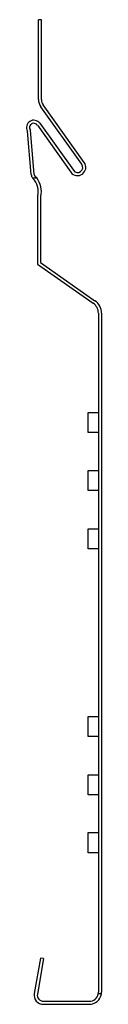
# Model space of a CAD drawing. Header units: inches. Extents: x 7.55 to 8.03, y 2.54 to 8.91.
import ezdxf

# ---------------------------------------------------------------- set-up
doc = ezdxf.new("R2010")
doc.units = ezdxf.units.IN
doc.header["$MEASUREMENT"] = 0

msp = doc.modelspace()

# ---------------------------------------------------------------- linework, layer by layer
at = {"color": 7, "linetype": 'Continuous', "lineweight": 25}
for p, q in [((7.6436, 8.9102), (7.6236, 8.9102)), ((7.6236, 8.3934), (7.6236, 8.9102)), ((7.6436, 8.3934), (7.6436, 8.9102)), ((7.9038, 7.9752), (7.6382, 8.3477)), ((7.9201, 7.9868), (7.6545, 8.3593)), ((7.6164, 8.2286), (7.833, 7.9247)), ((7.6326, 8.2403), (7.8493, 7.9363)), ((7.5769, 7.9082), (7.5523, 8.1897)), ((7.5969, 7.9099), (7.5718, 8.1962)), ((7.5858, 7.8866), (7.6124, 7.8866)), ((7.6176, 7.7619), (7.6176, 7.3288)), ((7.6376, 7.7619), (7.6376, 7.3393)), ((7.6176, 7.3288), (7.9777, 7.0767)), ((7.6376, 7.3393), (7.9892, 7.0931)), ((8.0113, 7.0122), (8.0113, 2.6224)), ((8.0313, 7.0122), (8.0313, 2.6224)), ((7.9447, 6.2401), (7.9447, 6.37)), ((7.9447, 6.37), (8.0113, 6.37)), ((8.0113, 6.2401), (7.9447, 6.2401)), ((7.9447, 5.8656), (7.9447, 5.9955)), ((7.9447, 5.9955), (8.0113, 5.9955)), ((8.0113, 5.8656), (7.9447, 5.8656)), ((7.9447, 5.4881), (7.9447, 5.618)), ((7.9447, 5.618), (8.0113, 5.618)), ((8.0113, 5.4881), (7.9447, 5.4881)), ((7.9447, 4.2755), (7.9447, 4.4054)), ((7.9447, 4.4054), (8.0113, 4.4054)), ((8.0113, 4.2755), (7.9447, 4.2755)), ((7.9447, 3.898), (7.9447, 4.0279)), ((7.9447, 4.0279), (8.0113, 4.0279)), ((8.0113, 3.898), (7.9447, 3.898)), ((7.9447, 3.5235), (7.9447, 3.6535)), ((7.9447, 3.6535), (8.0113, 3.6535)), ((8.0113, 3.5235), (7.9447, 3.5235)), ((7.6372, 2.8424), (7.5968, 2.613)), ((7.6569, 2.839), (7.6165, 2.6096)), ((7.6569, 2.839), (7.6372, 2.8424)), ((8.0304, 2.6108), (8.0101, 2.6108)), ((7.6552, 2.5634), (7.9522, 2.5634)), ((7.6552, 2.5434), (7.9522, 2.5434))]:
    msp.add_line(p, q, dxfattribs=at)
for centre, radius, start, end in [((7.7024, 8.3934), 0.0787, 180, 215.48367), ((7.7024, 8.3934), 0.0587, 180, 215.48367), ((7.5939, 8.2126), 0.0476, 35.48367, 208.87272), ((7.5939, 8.2126), 0.0276, 35.48367, 216.52776), ((7.8766, 7.9557), 0.0535, 215.48367, 35.48367), ((7.8766, 7.9557), 0.0335, 215.48367, 35.48367), ((7.6162, 7.9116), 0.0394, 185.00893, 219.43588), ((7.6162, 7.9116), 0.0194, 185.00893, 224.51451), ((7.503, 7.8004), 0.1393, 38.24597, 44.51451), ((7.6162, 7.9116), 0.0394, 219.43588, 224.51451), ((7.503, 7.8004), 0.1193, 345.97239, 44.51451), ((7.503, 7.8004), 0.1393, 345.97239, 38.24597), ((7.657, 7.7619), 0.0394, 165.97239, 180), ((7.657, 7.7619), 0.0194, 165.97239, 180), ((7.9325, 7.0122), 0.0787, 0, 55), ((7.9325, 7.0122), 0.0987, 0, 55), ((7.6552, 2.6027), 0.0594, 170, 270), ((7.9522, 2.6224), 0.0791, 270, 351.55233), ((7.9522, 2.6224), 0.0591, 270, 348.65839), ((7.9522, 2.6224), 0.0591, 348.65839, 360), ((7.9522, 2.6224), 0.0791, 351.55233, 360), ((7.6552, 2.6027), 0.0394, 170, 270)]:
    msp.add_arc(centre, radius, start, end, dxfattribs=at)

doc.saveas('drawing.dxf')
